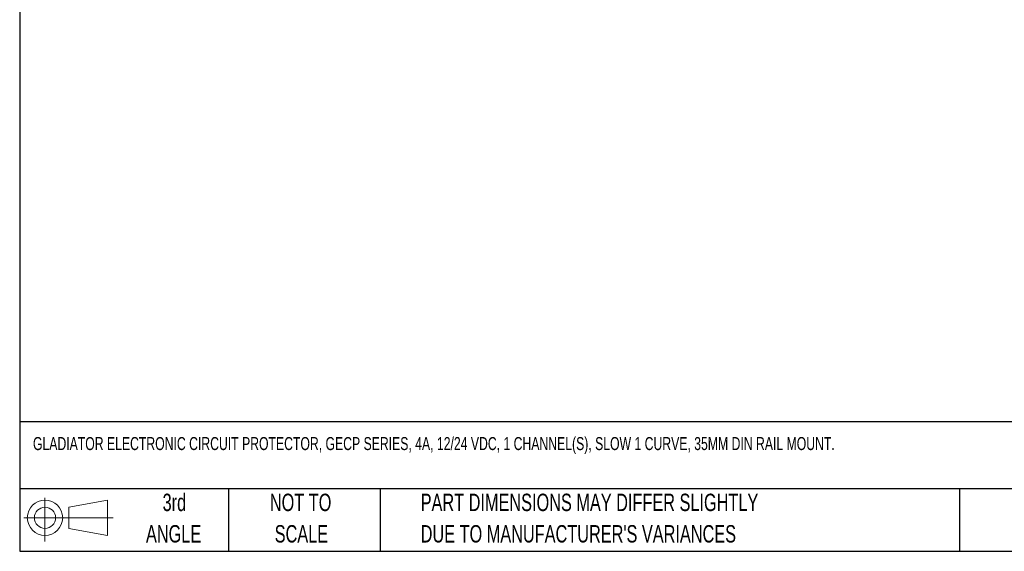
# Model space of a CAD drawing. Header units: millimetres. Extents: x 13 to 546, y 13 to 419.
# Tile 1 of 13: x 13 to 252, y 13 to 142. Entities that reach past the tile are written whole.
import ezdxf

# ---------------------------------------------------------------- set-up
doc = ezdxf.new("R2010")
doc.units = ezdxf.units.MM
doc.header["$LTSCALE"] = 2
doc.layers.add('TEXT', color=140, linetype='Continuous', lineweight=25)
doc.styles.add('SLDTEXTSTYLE0', font='TXT', dxfattribs={"width": 0.7})

# ---------------------------------------------------------------- blocks, each defined once
blk = doc.blocks.new('Block11')
at = {"color": 7, "linetype": 'Continuous', "lineweight": 18}
for p, q in [((5.18, 10.62), (5.18, 0)), ((10.96, 8.33), (20.35, 10.06)), ((20.35, 10.06), (20.35, 1.46)), ((10.96, 3.19), (10.96, 8.33)), ((0, 5.76), (21.75, 5.76)), ((10.96, 3.19), (20.35, 1.46))]:
    blk.add_line(p, q, dxfattribs=at)
for radius in [4.3, 2.57]:
    blk.add_circle((5.18, 5.76), radius, dxfattribs=at)
blk = doc.blocks.new('Block12')
at = {"color": 7, "linetype": 'Continuous'}
blk.add_blockref('Block11', (0, 0), dxfattribs=at)
blk = doc.blocks.new('SW_NOTE_0_2')
at = {"layer": 'TEXT', "color": 0, "char_height": 4.2333, "attachment_point": 1, "style": 'SLDTEXTSTYLE0'}
for s, insert in [('PART DIMENSIONS MAY DIFFER SLIGHTLY', (0, 5.46)), ("DUE TO MANUFACTURER'S VARIANCES", (0, -2.19))]:
    blk.add_mtext(s, dxfattribs=dict(at, insert=insert))
blk = doc.blocks.new('SW_NOTE_0_3')
at = {"layer": 'TEXT', "color": 0, "char_height": 4.233, "attachment_point": 2, "style": 'SLDTEXTSTYLE0'}
for s, insert in [('NOT TO', (10.52, 5.46)), ('SCALE', (10.71, -2.19))]:
    blk.add_mtext(s, dxfattribs=dict(at, insert=insert))
blk = doc.blocks.new('SW_NOTE_0_4')
at = {"layer": 'TEXT', "color": 0, "char_height": 4.233, "attachment_point": 2, "style": 'SLDTEXTSTYLE0'}
for s, insert in [('3rd', (4.63, 5.46)), ('ANGLE', (4.44, -2.19))]:
    blk.add_mtext(s, dxfattribs=dict(at, insert=insert))

msp = doc.modelspace()

# ---------------------------------------------------------------- linework, layer by layer
at = {"layer": 'TEXT'}
for p, q in [((12.7, 419.1), (12.7, 12.7)), ((546.1, 44.252), (12.7, 44.252)), ((546.1, 27.94), (12.7, 27.94)), ((63.5, 27.94), (63.5, 12.7)), ((100.423, 27.94), (100.423, 12.7)), ((241.293, 27.94), (241.293, 12.7)), ((12.7, 12.7), (546.1, 12.7))]:
    msp.add_line(p, q, dxfattribs=at)

# ---------------------------------------------------------------- block references
for name, p in [('SW_NOTE_0_4', (45.695, 21.271)), ('SW_NOTE_0_3', (70.514, 21.271)), ('SW_NOTE_0_2', (110.239, 21.271)), ('Block12', (13.676, 15.108))]:
    msp.add_blockref(name, p, dxfattribs=at)

# ---------------------------------------------------------------- texts
at = {"layer": 'TEXT', "insert": (15.931, 40.522), "char_height": 3.175, "attachment_point": 1, "style": 'SLDTEXTSTYLE0'}
msp.add_mtext('GLADIATOR ELECTRONIC CIRCUIT PROTECTOR, GECP SERIES, 4A, 12/24 VDC, 1 CHANNEL(S), SLOW 1 CURVE, 35MM DIN RAIL MOUNT.', dxfattribs=at)

doc.saveas('drawing.dxf')
